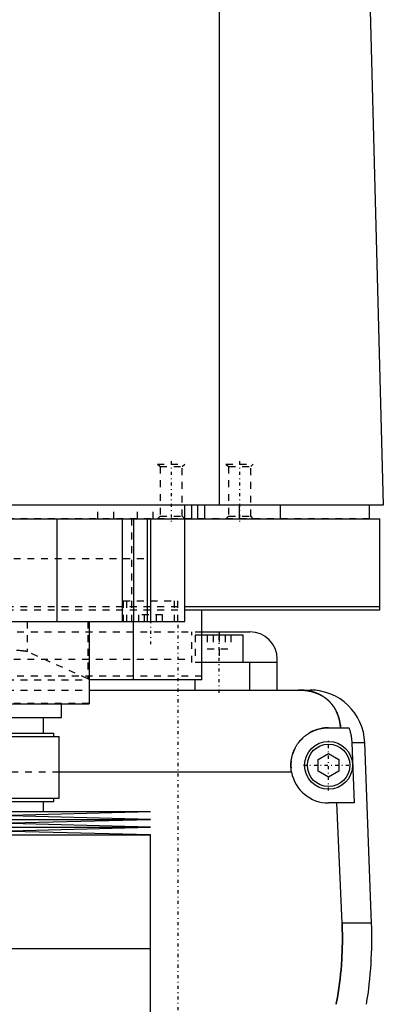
# Model space of a CAD drawing. Extents: x -120 to 120, y -1 to 896.
# Tile 5 of 9: x 26 to 79, y 415 to 558. Entities that reach past the tile are written whole.
import ezdxf

# ---------------------------------------------------------------- set-up
doc = ezdxf.new("R2010")
doc.units = 0
doc.linetypes.add('CENTER', pattern=[1.5, 0.45, -0.5, 0.05, -0.5])
doc.linetypes.add('DASHED', pattern=[2, 1, -1])
for name, color, linetype in [('AM_0', 7, 'CONTINUOUS'), ('AM_3', 7, 'DASHED'), ('AM_7', 7, 'CENTER')]:
    doc.layers.add(name, color=color, linetype=linetype)

msp = doc.modelspace()

# ---------------------------------------------------------------- linework, layer by layer
at = {"layer": 'AM_0', "color": 7, "linetype": 'CONTINUOUS'}
for p, q in [((55.06, 487.5), (55.06, 569.6)), ((76.83, 568.63), (79, 487.5)), ((79, 487.5), (-79, 487.5)), ((50, 470.5), (50, 487.5)), ((51, 485.5), (51, 487.5)), ((51.9, 485.5), (51.9, 487.5)), ((52.9, 485.5), (52.9, 487.5)), ((58, 485.5), (58, 487.5)), ((64, 485.5), (64, 487.5)), ((77, 485.5), (77, 487.5)), ((-78.5, 485.5), (78.5, 485.5)), ((31.31, 485.5), (31.31, 470.5)), ((40.83, 485.5), (40.83, 470.5)), ((42.5, 485.5), (42.5, 470.5)), ((44.5, 485.5), (44.5, 470.5)), ((45, 485.5), (45, 470.5)), ((78.5, 472.2), (78.5, 485.5)), ((50.02, 472.7), (78.5, 472.7)), ((50.02, 472.2), (78.5, 472.2)), ((52.5, 462), (52.5, 472.2)), ((-50, 470.5), (50, 470.5)), ((36, 470.5), (36, 458.5)), ((42.5, 462), (42.5, 470.5)), ((52.5, 469), (59.5, 469)), ((55, 469), (55, 468.5)), ((58.5, 468.5), (52.5, 468.5)), ((58.5, 464.5), (58.5, 468.5)), ((63.5, 464.5), (52.5, 464.5)), ((59.5, 460.5), (59.5, 464.5)), ((63.5, 460.5), (63.5, 465)), ((52.5, 462), (36, 462)), ((51.5, 460.5), (51.5, 462)), ((36, 460.5), (68.3, 460.5)), ((-36, 458.5), (36, 458.5)), ((32, 456.5), (32, 458.5)), ((-32, 456.5), (32, 456.5)), ((29.35, 454.2), (29.35, 456.5)), ((71, 455), (73.97, 455)), ((9.83, 454.2), (30.85, 454.2)), ((10.3, 453.7), (31.65, 453.7)), ((30.85, 453.7), (30.85, 454.2)), ((31.65, 444.7), (31.65, 453.7)), ((76.29, 452.8), (74.4, 452.8)), ((74.4, 452.8), (74.75, 444)), ((77.28, 426.46), (76.29, 452.8)), ((69.5, 450.37), (71, 451.23)), ((69.5, 448.63), (69.5, 450.37)), ((71, 451.23), (72.5, 450.37)), ((72.5, 450.37), (72.5, 448.63)), ((71, 447.77), (69.5, 448.63)), ((72.5, 448.63), (71, 447.77)), ((65.59, 448.5), (31.65, 448.5)), ((10.3, 444.7), (31.65, 444.7)), ((30.85, 444.2), (30.85, 444.7)), ((9.83, 444.2), (30.85, 444.2)), ((29.35, 442.75), (29.35, 444.2)), ((74.75, 444), (71, 444)), ((72.97, 426.46), (72.2, 444)), ((-45, 442.75), (45, 442.75)), ((-45, 441.61), (45, 441.61)), ((22.5, 442.18), (45, 442.75)), ((45, 441.61), (22.5, 442.18)), ((22.5, 441.04), (45, 441.61)), ((-45, 440.47), (45, 440.47)), ((45, 440.47), (22.5, 441.04)), ((22.5, 439.9), (45, 440.47)), ((-45, 439.33), (45, 439.33)), ((45, 439.33), (22.5, 439.9)), ((45, 422.75), (45, 439.33)), ((77.28, 426.46), (72.97, 426.46)), ((-45, 422.75), (45, 422.75)), ((45, 406.17), (45, 422.75))]:
    msp.add_line(p, q, dxfattribs=at)
for points in [[(72.74, 455, 0), (72.74, 455.05, 0), (72.73, 455.14, 0), (72.72, 455.23, 0), (72.72, 455.27, 0), (72.71, 455.32, 0), (72.7, 455.41, 0), (72.69, 455.5, 0), (72.68, 455.59, 0), (72.66, 455.68, 0), (72.65, 455.76, 0), (72.64, 455.81, 0), (72.63, 455.85, 0), (72.61, 455.94, 0), (72.6, 456.03, 0), (72.58, 456.11, 0), (72.56, 456.2, 0), (72.54, 456.28, 0), (72.52, 456.33, 0), (72.51, 456.37, 0), (72.49, 456.45, 0), (72.46, 456.53, 0), (72.45, 456.58, 0), (72.44, 456.62, 0), (72.41, 456.7, 0), (72.39, 456.78, 0), (72.37, 456.82, 0), (72.36, 456.86, 0), (72.33, 456.94, 0), (72.3, 457.01, 0), (72.27, 457.09, 0), (72.23, 457.17, 0), (72.2, 457.24, 0), (72.18, 457.28, 0), (72.17, 457.32, 0), (72.13, 457.39, 0), (72.1, 457.46, 0), (72.06, 457.54, 0), (72.02, 457.61, 0), (71.98, 457.68, 0), (71.96, 457.71, 0), (71.94, 457.75, 0), (71.9, 457.82, 0), (71.86, 457.89, 0), (71.82, 457.95, 0), (71.78, 458.02, 0), (71.73, 458.08, 0), (71.71, 458.12, 0), (71.69, 458.15, 0), (71.64, 458.21, 0), (71.6, 458.28, 0), (71.55, 458.34, 0), (71.5, 458.4, 0), (71.45, 458.46, 0), (71.43, 458.49, 0), (71.4, 458.52, 0), (71.35, 458.58, 0), (71.3, 458.64, 0), (71.25, 458.7, 0), (71.19, 458.75, 0), (71.14, 458.81, 0), (71.11, 458.84, 0), (71.08, 458.87, 0), (71.03, 458.92, 0), (70.97, 458.98, 0), (70.94, 459, 0), (70.91, 459.03, 0), (70.85, 459.08, 0), (70.79, 459.13, 0), (70.76, 459.16, 0), (70.73, 459.18, 0), (70.67, 459.23, 0), (70.6, 459.28, 0), (70.54, 459.33, 0), (70.47, 459.38, 0), (70.41, 459.43, 0), (70.37, 459.45, 0), (70.34, 459.47, 0), (70.27, 459.52, 0), (70.2, 459.56, 0), (70.13, 459.61, 0), (70.06, 459.65, 0), (69.99, 459.69, 0), (69.95, 459.71, 0), (69.91, 459.73, 0), (69.84, 459.77, 0), (69.76, 459.81, 0), (69.69, 459.85, 0), (69.61, 459.88, 0), (69.53, 459.92, 0), (69.5, 459.94, 0), (69.46, 459.95, 0), (69.38, 459.99, 0), (69.3, 460.02, 0), (69.22, 460.05, 0), (69.13, 460.08, 0), (69.05, 460.11, 0), (69.01, 460.13, 0), (68.97, 460.14, 0), (68.89, 460.17, 0), (68.8, 460.19, 0), (68.72, 460.22, 0), (68.63, 460.24, 0), (68.54, 460.27, 0), (68.5, 460.28, 0), (68.46, 460.29, 0), (68.37, 460.31, 0), (68.28, 460.33, 0), (68.23, 460.34, 0), (68.19, 460.35, 0), (68.1, 460.36, 0), (68.01, 460.38, 0), (67.96, 460.39, 0), (67.91, 460.4, 0), (67.82, 460.41, 0), (67.73, 460.42, 0), (67.64, 460.44, 0), (67.55, 460.45, 0), (67.45, 460.46, 0), (67.41, 460.46, 0), (67.36, 460.47, 0), (67.27, 460.47, 0), (67.17, 460.48, 0), (67.08, 460.49, 0), (66.99, 460.49, 0), (66.89, 460.49, 0), (66.85, 460.5, 0), (66.8, 460.5, 0), (66.7, 460.5, 0), (66.61, 460.5, 0), (66.56, 460.5, 0)], [(65.59, 448.5, 0), (65.58, 448.54, 0), (65.57, 448.63, 0), (65.55, 448.72, 0), (65.55, 448.77, 0), (65.54, 448.81, 0), (65.53, 448.9, 0), (65.52, 448.99, 0), (65.52, 449.08, 0), (65.51, 449.17, 0), (65.51, 449.26, 0), (65.5, 449.3, 0), (65.5, 449.35, 0), (65.5, 449.43, 0), (65.5, 449.52, 0), (65.5, 449.61, 0), (65.5, 449.69, 0), (65.51, 449.78, 0), (65.51, 449.82, 0), (65.51, 449.87, 0), (65.52, 449.96, 0), (65.53, 450.04, 0), (65.53, 450.09, 0), (65.54, 450.13, 0), (65.55, 450.22, 0), (65.56, 450.31, 0), (65.57, 450.35, 0), (65.57, 450.4, 0), (65.59, 450.48, 0), (65.61, 450.57, 0), (65.62, 450.66, 0), (65.64, 450.75, 0), (65.66, 450.83, 0), (65.68, 450.88, 0), (65.69, 450.92, 0), (65.71, 451.01, 0), (65.74, 451.09, 0), (65.76, 451.18, 0), (65.79, 451.26, 0), (65.82, 451.35, 0), (65.84, 451.39, 0), (65.85, 451.43, 0), (65.88, 451.52, 0), (65.92, 451.6, 0), (65.95, 451.68, 0), (65.99, 451.77, 0), (66.03, 451.85, 0), (66.05, 451.89, 0), (66.06, 451.93, 0), (66.11, 452.01, 0), (66.15, 452.09, 0), (66.19, 452.17, 0), (66.23, 452.24, 0), (66.28, 452.32, 0), (66.3, 452.36, 0), (66.32, 452.4, 0), (66.37, 452.47, 0), (66.42, 452.55, 0), (66.47, 452.62, 0), (66.52, 452.69, 0), (66.57, 452.76, 0), (66.6, 452.8, 0), (66.62, 452.83, 0), (66.68, 452.9, 0), (66.73, 452.97, 0), (66.76, 453, 0), (66.79, 453.04, 0), (66.84, 453.1, 0), (66.9, 453.17, 0), (66.93, 453.2, 0), (66.96, 453.23, 0), (67.02, 453.29, 0), (67.08, 453.35, 0), (67.14, 453.41, 0), (67.2, 453.47, 0), (67.26, 453.53, 0), (67.29, 453.56, 0), (67.32, 453.59, 0), (67.39, 453.65, 0), (67.45, 453.7, 0), (67.52, 453.76, 0), (67.59, 453.81, 0), (67.66, 453.87, 0), (67.69, 453.89, 0), (67.73, 453.92, 0), (67.8, 453.97, 0), (67.87, 454.02, 0), (67.95, 454.07, 0), (68.02, 454.12, 0), (68.1, 454.17, 0), (68.14, 454.2, 0), (68.17, 454.22, 0), (68.25, 454.26, 0), (68.33, 454.31, 0), (68.41, 454.35, 0), (68.49, 454.39, 0), (68.57, 454.44, 0), (68.61, 454.46, 0), (68.66, 454.48, 0), (68.74, 454.51, 0), (68.82, 454.55, 0), (68.91, 454.59, 0), (68.99, 454.62, 0), (69.08, 454.65, 0), (69.12, 454.67, 0), (69.17, 454.69, 0), (69.25, 454.72, 0), (69.34, 454.74, 0), (69.38, 454.76, 0), (69.43, 454.77, 0), (69.52, 454.8, 0), (69.61, 454.82, 0), (69.65, 454.83, 0), (69.7, 454.84, 0), (69.79, 454.86, 0), (69.88, 454.88, 0), (69.97, 454.9, 0), (70.06, 454.92, 0), (70.15, 454.93, 0), (70.19, 454.94, 0), (70.24, 454.95, 0), (70.33, 454.96, 0), (70.42, 454.97, 0), (70.51, 454.98, 0), (70.6, 454.99, 0), (70.69, 454.99, 0), (70.73, 454.99, 0), (70.78, 455, 0), (70.87, 455, 0), (70.96, 455, 0), (71, 455, 0)], [(73.97, 455, 0), (73.99, 454.94, 0), (74.03, 454.83, 0), (74.07, 454.71, 0), (74.09, 454.65, 0), (74.1, 454.59, 0), (74.14, 454.47, 0), (74.17, 454.34, 0), (74.2, 454.22, 0), (74.23, 454.1, 0), (74.26, 453.97, 0), (74.27, 453.91, 0), (74.28, 453.85, 0), (74.3, 453.72, 0), (74.32, 453.6, 0), (74.34, 453.47, 0), (74.35, 453.35, 0), (74.37, 453.23, 0), (74.37, 453.16, 0), (74.38, 453.1, 0), (74.39, 452.98, 0), (74.39, 452.86, 0), (74.4, 452.8, 0)], [(72.1, 414.6, 0), (72.17, 414.94, 0), (72.29, 415.61, 0), (72.4, 416.29, 0), (72.45, 416.62, 0), (72.5, 416.96, 0), (72.59, 417.64, 0), (72.68, 418.31, 0), (72.75, 418.98, 0), (72.82, 419.65, 0), (72.87, 420.31, 0), (72.9, 420.64, 0), (72.92, 420.97, 0), (72.96, 421.63, 0), (72.98, 422.28, 0), (73, 422.93, 0), (73.02, 423.57, 0), (73.02, 424.21, 0), (73.02, 424.53, 0), (73.02, 424.84, 0), (73.01, 425.49, 0), (72.99, 426.13, 0), (72.97, 426.46, 0)]]:
    msp.add_polyline3d(points, dxfattribs=at)
for radius in [3.5, 3.1]:
    msp.add_circle((71, 449.5), radius, dxfattribs=at)
for centre, radius, start, end in [((59.5, 465), 4, 0, 90), ((68.3, 452.5), 8, 2.139, 90), ((71, 449.5), 5.5, 190.4757, 270), ((17.32, 424.22), 60, 350.775, 2.139)]:
    msp.add_arc(centre, radius, start, end, dxfattribs=at)
at = {"layer": 'AM_3', "color": 6, "linetype": 'DASHED'}
for p, q in [((46, 493.5), (46.38, 493.12)), ((46, 493.5), (50, 493.5)), ((49.62, 493.12), (50, 493.5)), ((56, 493.5), (56.38, 493.12)), ((56, 493.5), (60, 493.5)), ((59.62, 493.12), (60, 493.5)), ((46.38, 493.12), (46.38, 485.88)), ((46.38, 493.12), (49.62, 493.12)), ((49.62, 485.88), (49.62, 493.12)), ((56.38, 493.12), (56.38, 485.88)), ((56.38, 493.12), (59.62, 493.12)), ((59.62, 485.88), (59.62, 493.12)), ((37.31, 485.5), (37.31, 487.5)), ((39.62, 485.5), (39.62, 487.5)), ((43.08, 485.5), (43.08, 487.5)), ((45.38, 485.5), (45.38, 487.5)), ((77, 485.5), (-50, 485.5)), ((42.23, 485.5), (42.23, 470.5)), ((46.38, 485.88), (46, 485.5)), ((46.38, 485.88), (49.62, 485.88)), ((50, 485.5), (49.62, 485.88)), ((56.38, 485.88), (56, 485.5)), ((56.38, 485.88), (59.62, 485.88)), ((60, 485.5), (59.62, 485.88)), ((-45, 479.7), (45, 479.7)), ((41, 473.5), (41, 470.5)), ((41, 473.5), (49, 473.5)), ((41.5, 473.5), (41.5, 470.5)), ((48.5, 470.5), (48.5, 473.5)), ((49, 470.5), (49, 473.5)), ((-50.02, 472.7), (50.02, 472.7)), ((-50.02, 472.2), (50.02, 472.2)), ((26.96, 470.5), (26.96, 466.1)), ((35.82, 470.5), (35.82, 462.14)), ((46.73, 471.5), (43.27, 471.5)), ((43.27, 470.5), (43.27, 471.5)), ((44.13, 470.5), (44.13, 471.5)), ((45.87, 470.5), (45.87, 471.5)), ((46.73, 470.5), (46.73, 471.5)), ((-52.5, 469), (52.5, 469)), ((51, 464.5), (51, 469)), ((51.5, 468.5), (51.5, 464.5)), ((52.5, 468.5), (51.5, 468.5)), ((53.27, 468.5), (53.27, 466.5)), ((54.13, 468.5), (54.13, 466.5)), ((55, 468.5), (55, 464.5)), ((55.87, 468.5), (55.87, 466.5)), ((56.73, 468.5), (56.73, 466.5)), ((35.82, 462.14), (26.96, 466.1)), ((53.27, 466.5), (56.73, 466.5)), ((-51, 465), (51, 465)), ((52.5, 464.5), (51, 464.5)), ((52.5, 462.5), (-52.5, 462.5)), ((-36, 462), (36, 462)), ((-36, 460.5), (36, 460.5)), ((36, 458.52), (-36, 458.52)), ((31.65, 448.5), (-31.65, 448.5))]:
    msp.add_line(p, q, dxfattribs=at)
for points in [[(26.96, 466.1, 0), (26.94, 466.1, 0), (26.91, 466.11, 0), (26.87, 466.12, 0), (26.85, 466.13, 0), (26.82, 466.14, 0), (26.77, 466.15, 0), (26.71, 466.16, 0), (26.64, 466.17, 0), (26.57, 466.18, 0), (26.49, 466.19, 0), (26.44, 466.19, 0), (26.4, 466.2, 0), (26.3, 466.21, 0), (26.2, 466.22, 0), (26.1, 466.23, 0), (25.99, 466.24, 0), (25.87, 466.25, 0), (25.81, 466.25, 0), (25.74, 466.25, 0), (25.61, 466.26, 0), (25.48, 466.27, 0), (25.41, 466.27, 0)], [(36, 461.99, 0), (36, 462.01, 0), (35.96, 462.06, 0), (35.88, 462.12, 0), (35.82, 462.14, 0)], [(66.56, 460.5, 0), (66.61, 460.5, 0), (66.7, 460.5, 0), (66.8, 460.5, 0), (66.84, 460.5, 0), (66.89, 460.49, 0), (66.98, 460.49, 0), (67.08, 460.49, 0), (67.17, 460.48, 0), (67.26, 460.47, 0), (67.35, 460.47, 0), (67.4, 460.46, 0), (67.45, 460.46, 0), (67.54, 460.45, 0), (67.63, 460.44, 0), (67.72, 460.42, 0), (67.82, 460.41, 0), (67.91, 460.4, 0), (67.95, 460.39, 0), (68, 460.38, 0), (68.09, 460.37, 0), (68.18, 460.35, 0), (68.23, 460.34, 0), (68.27, 460.33, 0), (68.36, 460.31, 0), (68.45, 460.29, 0), (68.49, 460.28, 0), (68.53, 460.27, 0), (68.62, 460.24, 0), (68.71, 460.22, 0), (68.79, 460.2, 0), (68.88, 460.17, 0), (68.96, 460.14, 0), (69, 460.13, 0), (69.04, 460.11, 0), (69.13, 460.08, 0), (69.21, 460.05, 0), (69.29, 460.02, 0), (69.37, 459.99, 0), (69.45, 459.96, 0), (69.49, 459.94, 0), (69.53, 459.92, 0), (69.6, 459.89, 0), (69.68, 459.85, 0), (69.76, 459.81, 0), (69.83, 459.77, 0), (69.91, 459.74, 0), (69.94, 459.72, 0), (69.98, 459.69, 0), (70.05, 459.65, 0), (70.12, 459.61, 0), (70.19, 459.57, 0), (70.26, 459.52, 0), (70.33, 459.48, 0), (70.37, 459.46, 0), (70.4, 459.43, 0), (70.47, 459.39, 0), (70.53, 459.34, 0), (70.6, 459.29, 0), (70.66, 459.24, 0), (70.72, 459.19, 0), (70.75, 459.17, 0), (70.78, 459.14, 0), (70.84, 459.09, 0), (70.9, 459.04, 0), (70.93, 459.01, 0), (70.96, 458.98, 0), (71.02, 458.93, 0), (71.08, 458.87, 0), (71.1, 458.85, 0), (71.13, 458.82, 0), (71.19, 458.76, 0), (71.24, 458.71, 0), (71.29, 458.65, 0), (71.34, 458.59, 0), (71.4, 458.53, 0), (71.42, 458.5, 0), (71.45, 458.47, 0), (71.5, 458.41, 0), (71.54, 458.35, 0), (71.59, 458.28, 0), (71.64, 458.22, 0), (71.68, 458.16, 0), (71.71, 458.12, 0), (71.73, 458.09, 0), (71.77, 458.02, 0), (71.82, 457.96, 0), (71.86, 457.89, 0), (71.9, 457.82, 0), (71.94, 457.75, 0), (71.96, 457.72, 0), (71.98, 457.68, 0), (72.02, 457.61, 0), (72.06, 457.54, 0), (72.1, 457.46, 0), (72.13, 457.39, 0), (72.17, 457.32, 0), (72.18, 457.28, 0), (72.2, 457.24, 0), (72.24, 457.16, 0), (72.27, 457.09, 0), (72.3, 457.01, 0), (72.33, 456.93, 0), (72.36, 456.85, 0), (72.37, 456.81, 0), (72.39, 456.77, 0), (72.42, 456.69, 0), (72.44, 456.61, 0), (72.46, 456.57, 0), (72.47, 456.52, 0), (72.49, 456.44, 0), (72.52, 456.36, 0), (72.53, 456.32, 0), (72.54, 456.27, 0), (72.56, 456.19, 0), (72.58, 456.1, 0), (72.6, 456.02, 0), (72.62, 455.93, 0), (72.63, 455.84, 0), (72.64, 455.8, 0), (72.65, 455.76, 0), (72.66, 455.67, 0), (72.68, 455.58, 0), (72.72, 455.27, 0), (72.74, 455, 0)], [(72.97, 426.46, 0), (72.99, 426.13, 0), (73.01, 425.49, 0), (73.02, 424.84, 0), (73.02, 424.53, 0), (73.02, 424.21, 0), (73.02, 423.57, 0), (73, 422.93, 0), (72.98, 422.28, 0), (72.96, 421.63, 0), (72.92, 420.97, 0), (72.9, 420.64, 0), (72.87, 420.31, 0), (72.82, 419.65, 0), (72.75, 418.98, 0), (72.68, 418.31, 0), (72.59, 417.64, 0), (72.5, 416.96, 0), (72.45, 416.62, 0), (72.4, 416.29, 0), (72.29, 415.61, 0), (72.17, 414.94, 0), (72.1, 414.6, 0)]]:
    msp.add_polyline3d(points, dxfattribs=at)
msp.add_arc((71, 449.5), 5.5, 90, 190.4757, dxfattribs=at)
at = {"layer": 'AM_7', "color": 4, "linetype": 'CENTER'}
for p, q in [((48, 493.9), (48, 485.1)), ((58, 493.9), (58, 485.1)), ((45, 473.8), (45, 467.2)), ((49, 470), (49, 371)), ((55, 460.1), (55, 468.9)), ((71, 445.82), (71, 453.18)), ((67.33, 449.5), (74.67, 449.5))]:
    msp.add_line(p, q, dxfattribs=at)

doc.saveas('drawing.dxf')
